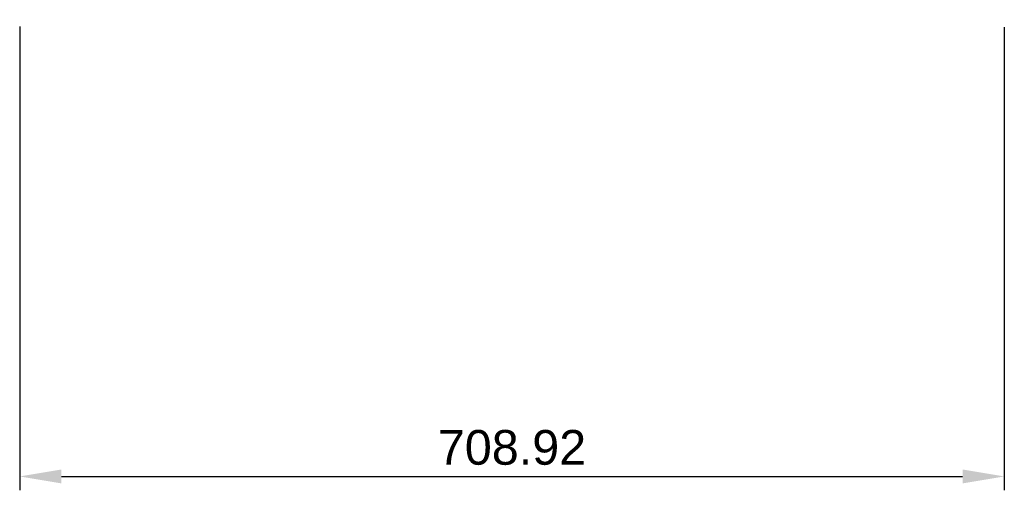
# Model space of a CAD drawing. Header units: millimetres. Extents: x -354 to 354, y -609 to -270.
import ezdxf

# ---------------------------------------------------------------- set-up
doc = ezdxf.new("R2010")
doc.units = ezdxf.units.MM
doc.layers.add('Layer 01', color=7, linetype='Continuous', true_color=0x000000)
doc.styles.add('Default', font='arial.ttf')
doc.dimstyles.new('Default', dxfattribs={"dimscale": 10, "dimtxt": 2.5, "dimasz": 3, "dimexe": 1, "dimexo": 0.5, "dimgap": 0.8, "dimtad": 1, "dimtoh": 1, "dimzin": 1, "dimdsep": 46, "dimtxsty": 'Default', "dimcen": 2.5, "dimadec": 1, "dimazin": 1, "dimtfac": 1, "dimtdec": 4, "dimtix": 1, "dimtofl": 0, "dimtmove": 1, "dimatfit": 3, "dimfxl": 1, "dimtolj": 1, "dimtzin": 1, "dimarcsym": 0})

# ---------------------------------------------------------------- blocks, each defined once
blk = doc.blocks.new('*D1')
at = {"layer": 'Defpoints', "color": 0}
for p in [(-354.46, -270.12), (354.46, -270.47), (354.46, -599.12)]:
    blk.add_point(p, dxfattribs=at)
at = {"layer": 'Layer 01', "color": 0, "lineweight": -2}
for p, q in [((-354.46, -275.12), (-354.46, -609.12)), ((354.46, -275.47), (354.46, -609.12)), ((-324.46, -599.12), (324.46, -599.12))]:
    blk.add_line(p, q, dxfattribs=at)
at = {"layer": 'Layer 01', "color": 0}
for points in [[(-324.46, -594.12), (-324.46, -604.12), (-354.46, -599.12)], [(324.46, -604.12), (324.46, -594.12), (354.46, -599.12)]]:
    blk.add_solid(points, dxfattribs=at)
at = {"layer": 'Layer 01', "color": 0, "insert": (0, -578.35), "char_height": 25, "attachment_point": 5, "style": 'Default'}
blk.add_mtext('\\A1;708.92', dxfattribs=at)

msp = doc.modelspace()

# ---------------------------------------------------------------- dimensions: what is measured, and where the dimension line sits
at = {"layer": 'Layer 01'}
dim = msp.add_linear_dim(base=(354.462, -599.115), p1=(-354.456, -270.115), p2=(354.462, -270.472), dimstyle='Default', override={"dimscale": 10, "dimtxt": 2.5, "dimasz": 3, "dimexe": 1, "dimexo": 0.5, "dimgap": 0.8, "dimtad": 1, "dimtih": 0, "dimtoh": 0, "dimdec": 2, "dimlfac": 1, "dimzin": 1, "dimtxsty": 'Default', "dimsah": 0, "dimcen": 2.5, "dimadec": 1, "dimazin": 1, "dimtix": 0, "dimtmove": 0, "dimtzin": 1}, dxfattribs=at)
dim.commit()
dim.dimension.update_dxf_attribs({"geometry": '*D1', "text_midpoint": (0.003, -578.353)})

doc.saveas('drawing.dxf')
